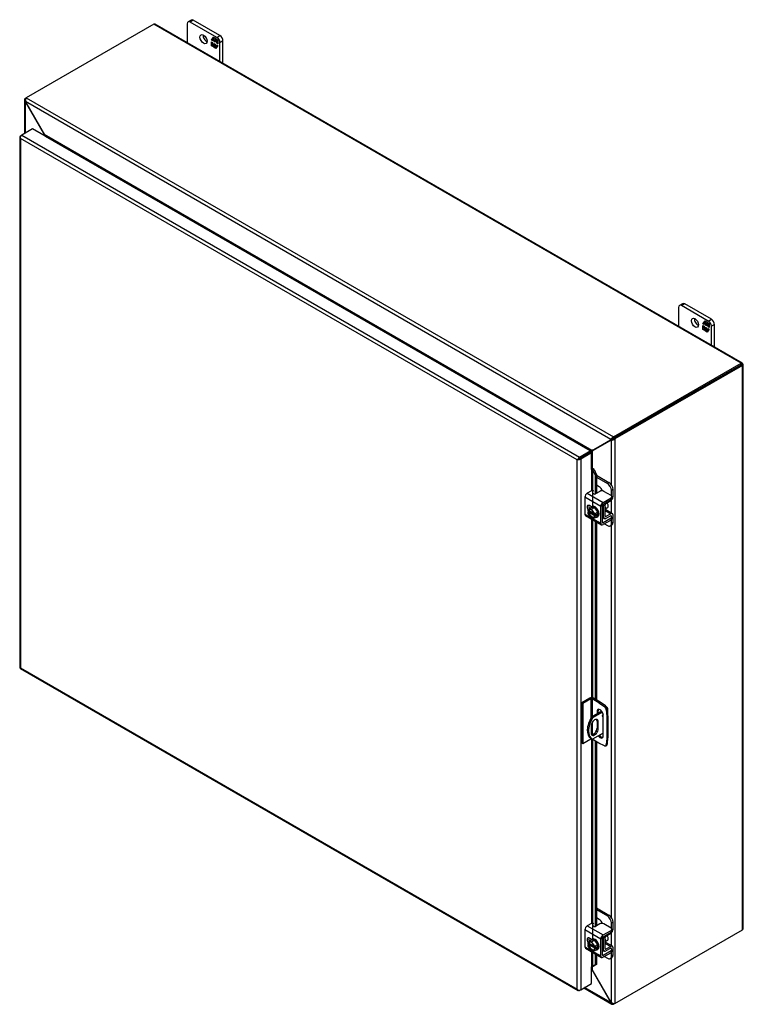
# Model space of a CAD drawing. Header units: inches. Extents: x 8 to 236, y 18 to 157.
# Tile 6 of 7: x 167 to 199, y 114 to 157. Entities that reach past the tile are written whole.
import ezdxf

# ---------------------------------------------------------------- set-up
doc = ezdxf.new("R2010")
doc.units = ezdxf.units.IN
doc.header["$MEASUREMENT"] = 0
for name, color, linetype in [('COM40153-1', 7, 'CONTINUOUS'), ('COM40153-2', 7, 'CONTINUOUS'), ('COM42667', 7, 'CONTINUOUS'), ('COM42780', 7, 'CONTINUOUS'), ('COM70018', 7, 'CONTINUOUS'), ('COM71780-19', 7, 'CONTINUOUS'), ('FET07710', 7, 'CONTINUOUS'), ('SCC19011', 7, 'CONTINUOUS'), ('WAF25035', 7, 'CONTINUOUS')]:
    doc.layers.add(name, color=color, linetype=linetype)

msp = doc.modelspace()

# ---------------------------------------------------------------- linework, layer by layer
at = {"layer": 'COM40153-1', "color": 7}
for p, q in [((192.483, 127.134), (192.037, 126.877)), ((192.7, 127.308), (192.716, 127.298)), ((192.748, 126.948), (192.748, 127.254)), ((192.037, 126.877), (192.088, 126.848)), ((192.511, 127.091), (192.088, 126.848)), ((192.278, 126.705), (192.328, 126.675)), ((192.278, 126.705), (192.278, 126.408)), ((192.019, 126.497), (192.019, 126.2)), ((192.278, 126.408), (192.328, 126.379)), ((192.328, 126.379), (192.328, 126.675)), ((192.013, 125.971), (192.064, 125.941)), ((192.543, 126.192), (192.088, 125.929))]:
    msp.add_line(p, q, dxfattribs=at)
for centre, major_axis, start_param, end_param in [((192.64, 127.254), (-0.108, 0), 2.529725, 3.926991), ((192.388, 126.62), (0.375, 0.65), 1.508132, 3.141593), ((192.439, 126.591), (0.375, 0.65), 1.508132, 3.204257), ((192.174, 126.586), (-0.109, -0.189), 2.356194, 5.497787), ((192.123, 126.615), (-0.109, -0.189), 2.356194, 2.906426), ((192.549, 126.961), (0.0312, 0.0541), 0.997696, 3.781372), ((192.499, 126.99), (-0.0312, -0.0541), 0.952017, 2.069288), ((192.174, 126.29), (0.109, 0.189), 2.356194, 5.497787), ((192.123, 126.319), (0.109, 0.189), 3.37676, 5.497787)]:
    msp.add_ellipse(centre, major_axis=major_axis, ratio=0.57735, start_param=start_param, end_param=end_param, dxfattribs=at)
at = {"layer": 'COM40153-2', "color": 7}
for p, q in [((191.965, 127.695), (191.617, 127.494)), ((192.016, 127.665), (191.668, 127.465)), ((192.016, 127.665), (192.016, 126.841)), ((192.067, 127.665), (192.067, 126.894)), ((192.36, 127.496), (192.067, 127.665)), ((192.411, 127.525), (192.118, 127.695)), ((191.617, 127.494), (191.617, 125.759)), ((191.668, 127.465), (191.617, 127.494)), ((191.668, 127.465), (191.668, 125.73)), ((192.278, 127.125), (192.329, 127.155)), ((192.278, 127.125), (192.278, 127.016)), ((192.329, 127.045), (192.329, 127.155)), ((192.36, 127.496), (192.411, 127.525)), ((192.36, 127.496), (192.597, 127.336)), ((192.647, 127.365), (192.411, 127.525)), ((192.597, 127.336), (192.647, 127.365)), ((192.728, 127.226), (192.677, 127.197)), ((192.677, 127.197), (192.698, 126.912)), ((192.748, 126.941), (192.728, 127.226)), ((192.543, 126.074), (192.543, 126.972)), ((192.698, 126.912), (192.748, 126.941)), ((192.698, 126.912), (192.698, 125.956)), ((192.748, 126.941), (192.748, 125.985)), ((192.067, 126.653), (192.067, 126.12)), ((192.016, 125.93), (191.668, 125.73)), ((192.016, 125.969), (192.016, 125.93)), ((192.067, 125.94), (192.067, 125.93)), ((192.36, 125.761), (192.067, 125.93)), ((192.698, 125.956), (192.677, 125.695)), ((192.698, 125.956), (192.748, 125.985)), ((192.728, 125.724), (192.748, 125.985)), ((191.668, 125.73), (191.617, 125.759)), ((192.597, 125.648), (192.36, 125.761)), ((192.651, 125.646), (192.702, 125.676)), ((192.677, 125.695), (192.728, 125.724))]:
    msp.add_line(p, q, dxfattribs=at)
for centre, major_axis, start_param, end_param in [((192.041, 127.651), (-0.108, 0), 3.926991, 5.497787), ((192.041, 127.651), (-0.036, 0), 3.926991, 5.497787), ((192.41, 127.049), (0.094, -0.162), 0.785398, 3.926991), ((192.461, 127.078), (0.094, -0.162), 3.416574, 3.926991), ((192.589, 127.239), (0.062, -0.108), 0.872665, 2.268928), ((192.64, 127.268), (-0.062, 0.108), 4.014257, 5.410521), ((192.041, 125.916), (0.036, 0), 0.785398, 2.356194), ((192.41, 126.15), (-0.094, 0.162), 1.73559, 3.926991), ((192.461, 126.18), (-0.094, 0.162), 1.73559, 2.866611), ((192.589, 125.755), (-0.063, 0.108), 2.443461, 3.839724), ((192.64, 125.784), (-0.063, 0.108), 3.141593, 3.839724)]:
    msp.add_ellipse(centre, major_axis=major_axis, ratio=0.57735, start_param=start_param, end_param=end_param, dxfattribs=at)
at = {"layer": 'COM42667', "color": 7}
for p, q in [((192.035, 136.654), (191.855, 136.55)), ((191.855, 136.55), (192.54, 136.154)), ((192.396, 136.631), (192.213, 136.525)), ((192.882, 136.453), (192.573, 136.631)), ((192.439, 135.979), (191.753, 136.375)), ((191.753, 136.375), (191.753, 135.647)), ((192.54, 136.154), (192.882, 136.351)), ((192.54, 136.077), (192.882, 136.274)), ((192.882, 136.274), (192.882, 136.351)), ((192.918, 136.325), (192.918, 136.402)), ((191.753, 135.647), (192.008, 135.5)), ((192.042, 135.959), (191.948, 136.014)), ((192.439, 135.251), (192.439, 135.979)), ((192.506, 135.29), (192.506, 136.018)), ((191.783, 135.582), (192.469, 135.186)), ((192.057, 135.472), (192.439, 135.251)), ((192.54, 135.27), (192.506, 135.29)), ((192.882, 135.467), (192.54, 135.27)), ((192.882, 135.39), (192.54, 135.193)), ((192.865, 135.579), (192.882, 135.569)), ((192.882, 135.39), (192.882, 135.467)), ((192.918, 135.441), (192.918, 135.518)), ((192.035, 117.976), (191.855, 117.872)), ((191.855, 117.872), (192.54, 117.476)), ((192.396, 117.953), (192.213, 117.847)), ((192.882, 117.775), (192.573, 117.953)), ((192.439, 117.301), (191.753, 117.697)), ((191.753, 117.697), (191.753, 116.969)), ((192.54, 117.476), (192.882, 117.673)), ((192.54, 117.398), (192.882, 117.595)), ((192.882, 117.595), (192.882, 117.673)), ((192.918, 117.646), (192.918, 117.724)), ((191.753, 116.969), (192.008, 116.822)), ((192.042, 117.281), (191.948, 117.335)), ((192.439, 116.573), (192.439, 117.301)), ((192.506, 116.612), (192.506, 117.34)), ((191.783, 116.903), (192.469, 116.507)), ((192.057, 116.794), (192.439, 116.573)), ((192.54, 116.592), (192.506, 116.612)), ((192.882, 116.789), (192.54, 116.592)), ((192.882, 116.711), (192.54, 116.514)), ((192.865, 116.9), (192.882, 116.891)), ((192.882, 116.711), (192.882, 116.789)), ((192.918, 116.763), (192.918, 116.84))]:
    msp.add_line(p, q, dxfattribs=at)
for centre, major_axis, start_param, end_param in [((191.855, 136.433), (-0.072, -0.124), 3.926991, 5.497787), ((192.078, 136.63), (-0.06, 0), 3.141593, 5.497787), ((192.17, 136.55), (0.06, 0), 2.929457, 5.497787), ((192.485, 136.58), (0.125, 0), 0.785398, 2.356194), ((192.54, 136.037), (0.072, 0.124), 0.785398, 2.356194), ((192.54, 136.037), (0.024, 0.0416), 0.785398, 2.356194), ((192.793, 136.402), (-0.125, 0), 2.356194, 3.926991), ((192.793, 136.325), (-0.125, 0), 2.356194, 3.141593), ((191.855, 135.705), (0.072, 0.124), 2.356194, 3.141593), ((191.948, 135.899), (0.07, -0.122), 2.356194, 4.826451), ((192.015, 135.938), (0.07, -0.122), 3.6401, 4.826451), ((192.54, 135.309), (0.071, 0.124), 2.356194, 3.926991), ((192.54, 135.309), (0.024, 0.0416), 2.356194, 3.926991), ((192.793, 135.518), (-0.125, 0), 2.356194, 3.926991), ((192.793, 135.441), (-0.125, 0), 2.356194, 3.141593), ((191.855, 117.755), (-0.072, -0.124), 3.926991, 5.497787), ((192.078, 117.952), (-0.06, 0), 3.141593, 5.497787), ((192.17, 117.872), (0.06, 0), 2.929457, 5.497787), ((192.485, 117.902), (0.125, 0), 0.785398, 2.356194), ((192.793, 117.724), (-0.125, 0), 2.356194, 3.926991), ((191.948, 117.221), (0.07, -0.122), 2.356194, 4.826451), ((192.015, 117.26), (0.07, -0.122), 3.6401, 4.826451), ((192.54, 117.359), (0.071, 0.124), 0.785398, 2.356194), ((192.54, 117.359), (0.024, 0.0416), 0.785398, 2.356194), ((192.793, 117.646), (-0.125, 0), 2.356194, 3.141593), ((191.855, 117.027), (0.072, 0.124), 2.356194, 3.141593), ((192.54, 116.631), (0.071, 0.124), 2.356194, 3.926991), ((192.54, 116.631), (0.024, 0.0416), 2.356194, 3.926991), ((192.793, 116.84), (-0.125, 0), 2.356194, 3.926991), ((192.793, 116.763), (-0.125, 0), 2.356194, 3.141593)]:
    msp.add_ellipse(centre, major_axis=major_axis, ratio=0.57735, start_param=start_param, end_param=end_param, dxfattribs=at)
at = {"layer": 'COM42780', "color": 7}
for p, q in [((192.25, 137.325), (192.79, 137.013)), ((192.25, 137.247), (192.723, 136.974)), ((192.723, 136.974), (192.79, 137.013)), ((192.37, 136.822), (192.25, 136.891)), ((192.967, 136.707), (192.9, 136.668)), ((192.9, 136.44), (192.9, 136.668)), ((192.967, 136.403), (192.967, 136.707)), ((192.63, 135.563), (192.63, 136.048)), ((192.663, 136.107), (192.868, 136.229)), ((192.511, 136.039), (192.563, 136.01)), ((192.563, 135.525), (192.563, 136.01)), ((192.635, 135.792), (192.868, 135.657)), ((192.938, 135.664), (192.653, 135.828)), ((192.868, 135.657), (192.663, 135.543)), ((192.506, 135.557), (192.563, 135.525)), ((192.506, 135.509), (192.592, 135.459)), ((192.598, 135.226), (192.723, 135.153)), ((192.63, 135.563), (192.663, 135.543)), ((192.867, 135.579), (192.662, 135.465)), ((192.866, 135.579), (192.9, 135.559)), ((192.9, 135.556), (192.9, 135.559)), ((192.9, 135.255), (192.9, 135.403)), ((192.9, 135.255), (192.967, 135.294)), ((192.967, 135.294), (192.967, 135.598)), ((192.848, 135.141), (192.915, 135.18)), ((192.25, 118.647), (192.79, 118.335)), ((192.25, 118.569), (192.723, 118.296)), ((192.37, 118.144), (192.25, 118.212)), ((192.723, 118.296), (192.79, 118.335)), ((192.967, 118.029), (192.9, 117.99)), ((192.9, 117.761), (192.9, 117.99)), ((192.967, 117.725), (192.967, 118.029)), ((192.511, 117.361), (192.563, 117.331)), ((192.63, 116.885), (192.63, 117.37)), ((192.663, 117.429), (192.868, 117.551)), ((192.563, 116.846), (192.563, 117.331)), ((192.635, 117.114), (192.868, 116.979)), ((192.938, 116.985), (192.653, 117.15)), ((192.868, 116.979), (192.663, 116.865)), ((192.967, 116.616), (192.967, 116.92)), ((192.506, 116.879), (192.563, 116.846)), ((192.506, 116.831), (192.592, 116.781)), ((192.598, 116.548), (192.723, 116.475)), ((192.63, 116.885), (192.663, 116.865)), ((192.867, 116.901), (192.662, 116.787)), ((192.848, 116.463), (192.915, 116.501)), ((192.866, 116.901), (192.9, 116.881)), ((192.9, 116.878), (192.9, 116.881)), ((192.9, 116.577), (192.9, 116.725)), ((192.9, 116.577), (192.967, 116.616))]:
    msp.add_line(p, q, dxfattribs=at)
for centre, major_axis, start_param, end_param in [((192.723, 136.77), (0.125, -0.217), 0.785398, 2.356194), ((192.79, 136.809), (-0.125, 0.217), 3.926991, 5.497787), ((192.37, 136.618), (0.125, -0.217), 1.392108, 2.356194), ((192.664, 136.068), (-0.071, -0.124), 4.744903, 5.497787), ((192.664, 136.068), (-0.024, -0.0416), 3.944444, 5.497787), ((192.866, 136.345), (-0.071, -0.124), 0.802851, 2.356194), ((192.52, 135.947), (0.097, -0.169), 0.133398, 1.437398), ((192.866, 135.54), (-0.072, -0.124), 2.356194, 3.909538), ((192.664, 135.583), (0.072, 0.124), 2.356194, 3.909538), ((192.664, 135.583), (0.024, 0.0416), 2.356194, 3.909538), ((192.723, 135.357), (-0.125, 0.217), 2.356194, 3.926991), ((192.866, 135.54), (-0.024, -0.0416), 2.356194, 3.909538), ((192.79, 135.396), (-0.125, 0.217), 3.141593, 3.926991), ((192.723, 118.092), (0.125, -0.217), 0.785398, 2.356194), ((192.79, 118.131), (-0.125, 0.217), 3.926991, 5.497787), ((192.37, 117.94), (0.125, -0.217), 1.392108, 2.356194), ((192.664, 117.39), (-0.072, -0.124), 4.744903, 5.497787), ((192.664, 117.39), (-0.024, -0.0416), 3.944444, 5.497787), ((192.866, 117.667), (-0.072, -0.124), 0.802851, 2.356194), ((192.52, 117.269), (0.097, -0.169), 0.133398, 1.437398), ((192.866, 116.862), (-0.072, -0.124), 2.356194, 3.909538), ((192.664, 116.905), (0.071, 0.124), 2.356194, 3.909538), ((192.664, 116.905), (0.024, 0.0416), 2.356194, 3.909538), ((192.723, 116.679), (-0.125, 0.217), 2.356194, 3.926991), ((192.866, 116.862), (-0.024, -0.0416), 2.356194, 3.909538), ((192.79, 116.718), (-0.125, 0.217), 3.141593, 3.926991)]:
    msp.add_ellipse(centre, major_axis=major_axis, ratio=0.57735, start_param=start_param, end_param=end_param, dxfattribs=at)
at = {"layer": 'COM70018', "color": 7}
for p, q in [((173.145, 156.797), (167.641, 153.619)), ((198.499, 142.159), (173.145, 156.797)), ((198.553, 142.164), (173.199, 156.802)), ((167.558, 153.521), (167.558, 152.074)), ((167.59, 153.59), (167.641, 153.619)), ((167.617, 153.574), (167.59, 153.59)), ((167.641, 153.619), (192.995, 138.981)), ((167.608, 153.462), (167.59, 153.451)), ((167.59, 153.451), (167.607, 153.428)), ((167.59, 153.451), (167.59, 152.092)), ((167.607, 153.428), (167.62, 153.435)), ((167.607, 153.428), (168.41, 152.038)), ((192.875, 138.874), (167.608, 153.462)), ((167.608, 153.462), (167.62, 153.435)), ((167.62, 153.435), (168.422, 152.045)), ((168.422, 152.045), (168.41, 152.038)), ((168.41, 152.038), (168.41, 151.993)), ((192.061, 138.398), (168.422, 152.045)), ((168.47, 151.959), (168.469, 151.959)), ((191.962, 138.396), (168.47, 151.959)), ((192.995, 138.981), (198.499, 142.159)), ((192.995, 138.922), (198.499, 142.1)), ((198.499, 142.1), (192.995, 138.922)), ((198.55, 142.071), (193.046, 138.893)), ((198.571, 142.142), (198.499, 142.1)), ((198.571, 142.142), (198.499, 142.1)), ((198.499, 142.1), (198.55, 142.13)), ((198.499, 142.1), (198.499, 142.1)), ((198.499, 142.1), (198.499, 142.1)), ((198.55, 117.693), (198.55, 142.071)), ((198.582, 117.738), (198.582, 142.115)), ((192.061, 138.398), (192.863, 138.861)), ((192.074, 138.376), (192.876, 138.839)), ((192.112, 138.427), (192.914, 138.89)), ((192.124, 138.405), (192.927, 138.868)), ((192.863, 138.861), (192.914, 138.89)), ((192.863, 138.861), (192.875, 138.874)), ((192.926, 138.903), (192.875, 138.874)), ((192.876, 138.839), (192.927, 138.868)), ((192.876, 138.839), (192.893, 138.842)), ((192.944, 138.872), (192.893, 138.842)), ((192.893, 138.842), (192.893, 136.916)), ((192.914, 138.89), (192.926, 138.903)), ((192.918, 138.899), (192.933, 138.907)), ((192.927, 138.868), (192.944, 138.872)), ((192.95, 138.876), (192.937, 138.868)), ((192.995, 138.922), (192.995, 138.981)), ((192.995, 138.922), (193.046, 138.893)), ((193.046, 138.893), (193.046, 114.516)), ((191.961, 138.395), (191.962, 138.396)), ((191.962, 138.396), (191.962, 138.395)), ((191.978, 138.317), (191.978, 138.317)), ((192.112, 138.427), (192.061, 138.398)), ((192.074, 138.376), (192.124, 138.405)), ((192.074, 138.376), (192.074, 137.625)), ((192.893, 136.248), (192.893, 135.689)), ((192.893, 135.167), (192.893, 118.238)), ((192.893, 117.57), (192.893, 117.011)), ((193.046, 114.516), (198.55, 117.693)), ((192.074, 116.107), (192.074, 115.979)), ((192.893, 116.489), (192.893, 114.566)), ((192.061, 115.972), (192.037, 115.985)), ((192.061, 115.972), (192.074, 115.979)), ((192.863, 114.582), (192.061, 115.972)), ((192.876, 114.589), (192.074, 115.979)), ((191.71, 115.192), (192.919, 114.494)), ((192.875, 114.556), (191.741, 115.21)), ((192.863, 114.582), (192.876, 114.589)), ((192.875, 114.556), (192.863, 114.582)), ((192.893, 114.566), (192.875, 114.556)), ((192.893, 114.566), (192.876, 114.589)), ((192.995, 114.518), (192.995, 114.486)), ((193.046, 114.516), (192.995, 114.486))]:
    msp.add_line(p, q, dxfattribs=at)
for centre, radius, start, end in [((167.651, 153.521), 0.0923, 131.3818, 228.6182), ((167.796, 153.505), 0.192, 143.5515, 192.9586), ((193.051, 138.797), 0.192, 107.0414, 156.4485), ((192.915, 139.034), 0.192, 263.5515, 312.9586), ((192.997, 138.779), 0.144, 90.8741, 119.728), ((192.868, 138.999), 0.148, 300.7247, 328.6732), ((189.129, 143.208), 5.635, 300.4684, 301.9581), ((194.776, 133.426), 5.641, 118.0428, 119.6482), ((192.965, 114.574), 0.0923, 191.3818, 288.6182), ((193.024, 114.707), 0.192, 227.0414, 276.4485)]:
    msp.add_arc(centre, radius, start, end, dxfattribs=at)
for centre, major_axis, ratio, start_param, end_param in [((173.145, 156.709), (-0.054, -0.0935), 0.57735, 3.141593, 3.926991), ((198.499, 142.071), (-0.054, -0.0935), 0.57735, 2.696031, 3.926991), ((198.474, 142.085), (-0.036, -0.0208), 0.000948, 2.356741, 3.927537), ((198.474, 142.085), (-0.036, -0.0207), 0.000948, 2.355648, 3.926445), ((198.474, 142.085), (0.108, 0.062), 0.000948, -0.784852, -0.445015), ((198.474, 142.085), (0.108, 0.062), 0.000948, 0.445015, 0.784852), ((198.474, 142.115), (-0.108, 0), 0.57735, 2.356194, 3.587154), ((198.474, 117.738), (-0.108, 0), 0.57735, 2.356194, 3.141593)]:
    msp.add_ellipse(centre, major_axis=major_axis, ratio=ratio, start_param=start_param, end_param=end_param, dxfattribs=at)
for points, knots in [([(168.41, 152.038), (168.412, 152.028), (168.414, 152.018), (168.417, 152.001), (168.418, 151.995), (168.419, 151.988)], [0, 0, 0, 0, 0.25, 0.25, 0.4064609, 0.4064609, 0.4064609, 0.4064609]), ([(168.47, 151.959), (168.471, 151.96), (168.472, 151.961), (168.474, 151.964), (168.474, 151.965), (168.474, 151.97), (168.474, 151.973), (168.471, 151.981), (168.47, 151.985), (168.465, 151.992), (168.463, 151.996), (168.455, 152.008), (168.449, 152.016), (168.437, 152.031), (168.43, 152.038), (168.422, 152.045)], [0, 0, 0, 0, 0.0625, 0.0625, 0.125, 0.125, 0.25, 0.25, 0.375, 0.375, 0.5, 0.5, 0.75, 0.75, 1, 1, 1, 1]), ([(192.061, 138.398), (192.054, 138.399), (192.046, 138.4), (192.03, 138.402), (192.021, 138.402), (192.008, 138.403), (192.004, 138.403), (191.995, 138.402), (191.99, 138.402), (191.981, 138.401), (191.977, 138.401), (191.971, 138.399), (191.969, 138.399), (191.965, 138.397), (191.964, 138.397), (191.962, 138.396)], [0, 0, 0, 0, 0.25, 0.25, 0.5, 0.5, 0.625, 0.625, 0.75, 0.75, 0.875, 0.875, 0.9375, 0.9375, 1, 1, 1, 1]), ([(192.023, 138.291), (192.024, 138.292), (192.025, 138.293), (192.028, 138.296), (192.03, 138.297), (192.034, 138.302), (192.037, 138.305), (192.042, 138.313), (192.045, 138.316), (192.049, 138.324), (192.051, 138.328), (192.058, 138.339), (192.061, 138.347), (192.068, 138.362), (192.071, 138.369), (192.074, 138.376)], [0, 0, 0, 0, 0.0625, 0.0625, 0.125, 0.125, 0.25, 0.25, 0.375, 0.375, 0.5, 0.5, 0.75, 0.75, 1, 1, 1, 1]), ([(192.074, 115.979), (192.071, 115.989), (192.068, 115.999), (192.061, 116.018), (192.058, 116.027), (192.051, 116.039), (192.049, 116.043), (192.045, 116.051), (192.042, 116.054), (192.039, 116.058), (192.038, 116.058), (192.038, 116.059)], [0, 0, 0, 0, 0.25, 0.25, 0.5, 0.5, 0.625, 0.625, 0.75, 0.75, 0.7783053, 0.7783053, 0.7783053, 0.7783053])]:
    msp.add_open_spline(points, degree=3, knots=knots, dxfattribs=at)
msp.add_open_spline([(192.039, 115.992), (192.046, 115.985), (192.054, 115.979), (192.061, 115.972)], degree=3, dxfattribs=at)
at = {"layer": 'COM71780-19', "color": 7}
for p, q in [((167.914, 152.279), (167.448, 152.01)), ((191.987, 138.381), (167.914, 152.279)), ((167.365, 151.936), (167.365, 129.025)), ((167.376, 151.91), (167.376, 151.91)), ((167.397, 151.981), (167.448, 152.01)), ((191.419, 137.994), (167.397, 151.863)), ((167.397, 151.863), (167.397, 129.01)), ((167.448, 152.01), (191.521, 138.112)), ((191.521, 138.112), (191.987, 138.381)), ((191.521, 138.053), (191.987, 138.322)), ((191.987, 138.322), (191.521, 138.053)), ((192.037, 138.292), (191.571, 138.023)), ((191.987, 138.381), (191.987, 138.322)), ((192.037, 138.292), (191.987, 138.322)), ((192.037, 137.578), (192.037, 138.292)), ((191.47, 138.023), (191.419, 137.994)), ((191.419, 115.141), (191.419, 137.994)), ((191.449, 138.011), (191.521, 138.053)), ((191.449, 138.011), (191.521, 138.053)), ((191.571, 138.023), (191.571, 115.112)), ((192.037, 137.578), (192.037, 136.656)), ((192.066, 137.584), (192.072, 137.625)), ((192.092, 137.546), (192.151, 137.57)), ((192.092, 137.546), (192.191, 137.324)), ((192.092, 135.984), (192.092, 137.546)), ((192.151, 137.57), (192.25, 137.347)), ((192.25, 137.347), (192.191, 137.324)), ((192.191, 137.324), (192.191, 136.517)), ((192.25, 137.347), (192.25, 136.547)), ((192.037, 135.962), (192.037, 135.957)), ((192.037, 135.435), (192.037, 127.713)), ((192.092, 127.706), (192.092, 135.403)), ((192.191, 135.346), (192.191, 127.652)), ((192.25, 135.312), (192.25, 127.618)), ((167.394, 128.975), (191.467, 115.077)), ((167.397, 129.01), (191.419, 115.141)), ((192.037, 125.936), (192.037, 117.977)), ((192.092, 117.305), (192.092, 125.916)), ((192.191, 125.858), (192.191, 117.839)), ((192.25, 125.824), (192.25, 117.869)), ((192.037, 117.284), (192.037, 117.278)), ((192.037, 116.757), (192.037, 116.095)), ((192.092, 116.121), (192.092, 116.725)), ((192.191, 116.668), (192.191, 116.181)), ((192.25, 116.634), (192.25, 116.205)), ((192.037, 115.381), (192.037, 116.095)), ((192.191, 116.181), (192.092, 116.121)), ((192.092, 116.121), (192.151, 116.145)), ((192.25, 116.205), (192.151, 116.145)), ((192.25, 116.205), (192.191, 116.181)), ((191.571, 115.112), (192.037, 115.381)), ((191.449, 115.1), (191.449, 115.1)), ((191.571, 115.112), (191.521, 115.082))]:
    msp.add_line(p, q, dxfattribs=at)
for centre, radius, start, end in [((191.988, 137.501), 0.114, 23.2734, 46.5882), ((192.019, 137.465), 0.169, 38.3968, 71.6578), ((192.34, 115.771), 0.429, 125.2045, 129.639), ((192.137, 116.045), 0.088, 117.4412, 127.5015)]:
    msp.add_arc(centre, radius, start, end, dxfattribs=at)
for centre, major_axis, ratio, start_param, end_param in [((167.473, 151.936), (0.108, 0), 0.57735, 2.356194, 3.587154), ((167.448, 151.922), (0.054, 0.0935), 0.57735, 0.785398, 2.016358), ((167.473, 151.907), (-0.076, 0.132), 0.577982, 1.231508, 1.571345), ((167.473, 151.907), (-0.076, 0.132), 0.577982, 1.230411, 1.570248), ((191.495, 138.038), (-0.108, -0.062), 0.000948, -1.124689, -0.784852), ((191.495, 138.038), (-0.108, -0.062), 0.000948, 0.784852, 1.124689), ((191.521, 138.023), (0.054, 0.0935), 0.57735, 0.785398, 2.016358), ((191.495, 138.067), (0.108, 0), 0.57735, 4.266828, 5.497787), ((191.495, 138.038), (0.036, 0.0208), 0.000948, 0.785944, 2.356741), ((191.495, 138.038), (0.036, 0.0207), 0.000948, 3.926445, 5.497241), ((192.063, 137.563), (0.108, 0), 0.57735, 1.48353, 1.808737), ((192.063, 137.563), (0.036, 0), 0.57735, 1.48353, 2.356194), ((167.473, 129.025), (0.108, 0), 0.57735, 3.141593, 3.587154), ((167.473, 129.054), (-0.108, -0.062), 0.000948, 0.445015, 0.784852), ((167.473, 129.054), (-0.108, -0.062), 0.000948, -0.784852, -0.445015), ((167.448, 129.069), (0.054, 0.0935), 0.57735, 2.696031, 3.141593), ((192.063, 116.08), (-0.036, 0), 0.57735, 4.625123, 5.497787), ((191.495, 115.185), (0.076, -0.132), 0.577982, 4.712938, 5.052774), ((191.495, 115.185), (0.076, -0.132), 0.577982, 4.71184, 5.051677), ((191.495, 115.156), (0.108, 0), 0.57735, 4.266828, 5.497787), ((191.521, 115.17), (0.054, 0.0935), 0.57735, 2.696031, 3.926991)]:
    msp.add_ellipse(centre, major_axis=major_axis, ratio=ratio, start_param=start_param, end_param=end_param, dxfattribs=at)
at = {"layer": 'FET07710', "color": 7}
for p, q in [((174.756, 156.982), (174.624, 156.905)), ((174.849, 156.972), (174.717, 156.896)), ((175.866, 156.233), (174.717, 156.896)), ((175.999, 156.309), (174.849, 156.972)), ((174.585, 156.82), (174.585, 156.002)), ((175.638, 156.115), (175.725, 156.238)), ((175.652, 156.123), (175.638, 156.115)), ((175.684, 156.089), (175.638, 156.115)), ((175.638, 155.862), (175.638, 156.036)), ((175.638, 156.036), (175.684, 156.009)), ((175.652, 156.123), (175.684, 156.168)), ((175.684, 156.105), (175.652, 156.123)), ((175.698, 156.184), (175.684, 156.175)), ((175.753, 156.135), (175.684, 156.175)), ((175.684, 156.175), (175.684, 156.089)), ((175.692, 156.18), (175.731, 156.235)), ((175.767, 156.143), (175.698, 156.184)), ((175.725, 156.238), (175.802, 156.194)), ((175.767, 156.143), (175.753, 156.135)), ((175.753, 156.049), (175.753, 156.135)), ((175.767, 156.057), (175.753, 156.049)), ((175.795, 156.024), (175.753, 156.049)), ((175.767, 156.057), (175.767, 156.143)), ((175.795, 156.041), (175.767, 156.057)), ((175.81, 156.119), (175.795, 156.111)), ((175.865, 156.071), (175.795, 156.111)), ((175.795, 156.111), (175.795, 156.024)), ((175.802, 156.194), (175.802, 156.131)), ((175.802, 156.131), (175.834, 156.176)), ((175.816, 156.139), (175.802, 156.131)), ((175.879, 156.079), (175.81, 156.119)), ((175.816, 156.139), (175.84, 156.172)), ((175.834, 156.176), (175.91, 156.131)), ((175.879, 156.079), (175.865, 156.071)), ((175.865, 155.984), (175.865, 156.071)), ((175.866, 156.233), (175.999, 156.309)), ((175.879, 155.992), (175.879, 156.079)), ((175.91, 156.131), (175.91, 155.958)), ((176.131, 156.079), (175.999, 156.003)), ((176.131, 155.11), (176.131, 156.079)), ((175.652, 155.871), (175.638, 155.862)), ((175.715, 155.818), (175.638, 155.862)), ((175.652, 155.871), (175.652, 156.028)), ((175.723, 155.83), (175.652, 155.871)), ((175.684, 156.009), (175.684, 155.923)), ((175.684, 155.923), (175.753, 155.883)), ((175.747, 155.863), (175.715, 155.818)), ((175.761, 155.871), (175.747, 155.863)), ((175.747, 155.8), (175.747, 155.863)), ((175.761, 155.808), (175.747, 155.8)), ((175.824, 155.755), (175.747, 155.8)), ((175.753, 155.883), (175.753, 155.969)), ((175.753, 155.969), (175.795, 155.945)), ((175.767, 155.891), (175.753, 155.883)), ((175.761, 155.808), (175.761, 155.871)), ((175.832, 155.767), (175.761, 155.808)), ((175.767, 155.891), (175.767, 155.961)), ((175.795, 155.945), (175.795, 155.858)), ((175.795, 155.858), (175.865, 155.818)), ((175.91, 155.878), (175.824, 155.755)), ((175.879, 155.992), (175.865, 155.984)), ((175.91, 155.958), (175.865, 155.984)), ((175.865, 155.818), (175.865, 155.905)), ((175.865, 155.905), (175.91, 155.878)), ((175.871, 155.822), (175.865, 155.818)), ((175.91, 155.974), (175.879, 155.992)), ((175.879, 155.834), (175.879, 155.897)), ((175.999, 155.186), (175.999, 156.003)), ((195.798, 144.572), (195.798, 143.755)), ((195.969, 144.734), (195.837, 144.658)), ((196.063, 144.725), (195.93, 144.649)), ((197.08, 143.985), (195.93, 144.649)), ((197.212, 144.062), (196.063, 144.725)), ((196.851, 143.868), (196.938, 143.991)), ((196.865, 143.876), (196.851, 143.868)), ((196.897, 143.841), (196.851, 143.868)), ((196.851, 143.615), (196.851, 143.788)), ((196.851, 143.788), (196.897, 143.762)), ((196.865, 143.876), (196.897, 143.921)), ((196.897, 143.858), (196.865, 143.876)), ((196.865, 143.623), (196.865, 143.78)), ((196.911, 143.936), (196.897, 143.928)), ((196.966, 143.888), (196.897, 143.928)), ((196.897, 143.928), (196.897, 143.841)), ((196.897, 143.762), (196.897, 143.675)), ((196.905, 143.933), (196.944, 143.988)), ((196.98, 143.896), (196.911, 143.936)), ((196.938, 143.991), (197.015, 143.947)), ((196.98, 143.896), (196.966, 143.888)), ((196.966, 143.801), (196.966, 143.888)), ((196.98, 143.81), (196.966, 143.801)), ((197.009, 143.777), (196.966, 143.801)), ((196.966, 143.635), (196.966, 143.722)), ((196.966, 143.722), (197.009, 143.697)), ((196.98, 143.81), (196.98, 143.896)), ((197.009, 143.793), (196.98, 143.81)), ((196.98, 143.643), (196.98, 143.714)), ((197.023, 143.872), (197.009, 143.863)), ((197.078, 143.823), (197.009, 143.863)), ((197.009, 143.863), (197.009, 143.777)), ((197.015, 143.947), (197.015, 143.883)), ((197.015, 143.883), (197.047, 143.928)), ((197.029, 143.891), (197.015, 143.883)), ((197.092, 143.831), (197.023, 143.872)), ((197.029, 143.891), (197.053, 143.925)), ((197.047, 143.928), (197.124, 143.884)), ((197.092, 143.831), (197.078, 143.823)), ((197.078, 143.737), (197.078, 143.823)), ((197.092, 143.745), (197.078, 143.737)), ((197.124, 143.71), (197.078, 143.737)), ((197.08, 143.985), (197.212, 144.062)), ((197.092, 143.745), (197.092, 143.831)), ((197.124, 143.727), (197.092, 143.745)), ((197.124, 143.884), (197.124, 143.71)), ((197.344, 143.832), (197.212, 143.756)), ((197.212, 142.938), (197.212, 143.756)), ((197.344, 142.862), (197.344, 143.832)), ((196.865, 143.623), (196.851, 143.615)), ((196.928, 143.571), (196.851, 143.615)), ((196.936, 143.582), (196.865, 143.623)), ((196.897, 143.675), (196.966, 143.635)), ((196.96, 143.616), (196.928, 143.571)), ((196.974, 143.624), (196.96, 143.616)), ((196.96, 143.552), (196.96, 143.616)), ((196.974, 143.56), (196.96, 143.552)), ((197.037, 143.508), (196.96, 143.552)), ((196.98, 143.643), (196.966, 143.635)), ((196.974, 143.56), (196.974, 143.624)), ((197.045, 143.519), (196.974, 143.56)), ((197.009, 143.697), (197.009, 143.611)), ((197.009, 143.611), (197.078, 143.571)), ((197.124, 143.631), (197.037, 143.508)), ((197.078, 143.571), (197.078, 143.657)), ((197.078, 143.657), (197.124, 143.631)), ((197.084, 143.574), (197.078, 143.571)), ((197.092, 143.586), (197.092, 143.649))]:
    msp.add_line(p, q, dxfattribs=at)
for centre, major_axis, start_param, end_param in [((174.717, 156.743), (0.094, -0.162), 2.356194, 3.926991), ((174.849, 156.819), (0.094, -0.162), 2.356194, 3.141593), ((175.424, 156.232), (-0.109, 0.189), 0.649107, 2.492486), ((175.866, 156.08), (0.094, -0.162), 0.785398, 2.356194), ((175.999, 156.156), (-0.094, 0.162), 3.926991, 5.497787), ((195.93, 144.496), (0.094, -0.162), 2.356194, 3.926991), ((196.063, 144.572), (0.094, -0.162), 2.356194, 3.141593), ((196.637, 143.985), (-0.109, 0.189), 0.649107, 2.492486), ((197.08, 143.832), (0.094, -0.162), 0.785398, 2.356194), ((197.212, 143.908), (-0.094, 0.162), 3.926991, 5.497787)]:
    msp.add_ellipse(centre, major_axis=major_axis, ratio=0.57735, start_param=start_param, end_param=end_param, dxfattribs=at)
for centre in [(175.292, 156.156), (196.505, 143.909)]:
    msp.add_ellipse(centre, major_axis=(-0.109, 0.189), ratio=0.57735, dxfattribs=at)
at = {"layer": 'SCC19011', "color": 7}
for p, q in [((191.881, 135.842), (192.009, 135.916)), ((192.033, 135.862), (191.881, 135.842)), ((191.881, 135.842), (191.881, 135.781)), ((191.895, 135.772), (191.881, 135.781)), ((191.948, 135.764), (191.881, 135.725)), ((191.881, 135.725), (191.881, 135.664)), ((191.881, 135.725), (191.895, 135.717)), ((191.881, 135.664), (192.033, 135.468)), ((191.931, 135.785), (191.909, 135.772)), ((191.909, 135.717), (191.931, 135.729)), ((192.164, 135.65), (191.931, 135.785)), ((191.931, 135.729), (192.191, 135.579)), ((191.948, 135.775), (191.948, 135.764)), ((191.948, 135.764), (192.167, 135.637)), ((192.161, 135.936), (192.009, 135.916)), ((192.033, 135.862), (192.161, 135.936)), ((192.185, 135.666), (192.033, 135.862)), ((192.313, 135.74), (192.161, 135.936)), ((192.185, 135.666), (192.313, 135.74)), ((192.185, 135.605), (192.185, 135.666)), ((192.252, 135.644), (192.185, 135.605)), ((192.252, 135.588), (192.252, 135.644)), ((192.313, 135.562), (192.313, 135.74)), ((192.657, 135.885), (192.739, 135.932)), ((192.033, 135.468), (192.185, 135.489)), ((192.185, 135.605), (192.17, 135.614)), ((192.191, 135.579), (192.17, 135.566)), ((192.17, 135.558), (192.185, 135.55)), ((192.252, 135.588), (192.185, 135.55)), ((192.185, 135.489), (192.313, 135.562)), ((192.185, 135.489), (192.185, 135.55)), ((192.204, 135.616), (192.252, 135.588)), ((191.881, 117.164), (192.009, 117.238)), ((192.033, 117.184), (191.881, 117.164)), ((191.881, 117.164), (191.881, 117.103)), ((191.895, 117.094), (191.881, 117.103)), ((191.948, 117.086), (191.881, 117.047)), ((191.881, 117.047), (191.881, 116.986)), ((191.881, 117.047), (191.895, 117.039)), ((191.881, 116.986), (192.033, 116.79)), ((191.931, 117.106), (191.909, 117.094)), ((191.909, 117.039), (191.931, 117.051)), ((192.164, 116.971), (191.931, 117.106)), ((191.931, 117.051), (192.191, 116.9)), ((191.948, 117.096), (191.948, 117.086)), ((191.948, 117.086), (192.167, 116.959)), ((192.161, 117.258), (192.009, 117.238)), ((192.033, 117.184), (192.161, 117.258)), ((192.185, 116.988), (192.033, 117.184)), ((192.313, 117.062), (192.161, 117.258)), ((192.185, 116.927), (192.17, 116.935)), ((192.185, 116.988), (192.313, 117.062)), ((192.185, 116.927), (192.185, 116.988)), ((192.252, 116.966), (192.185, 116.927)), ((192.204, 116.938), (192.252, 116.91)), ((192.252, 116.91), (192.252, 116.966)), ((192.313, 116.884), (192.313, 117.062)), ((192.657, 117.207), (192.739, 117.254)), ((192.033, 116.79), (192.185, 116.81)), ((192.191, 116.9), (192.17, 116.888)), ((192.17, 116.88), (192.185, 116.872)), ((192.252, 116.91), (192.185, 116.872)), ((192.185, 116.81), (192.313, 116.884)), ((192.185, 116.81), (192.185, 116.872))]:
    msp.add_line(p, q, dxfattribs=at)
for centre, radius, start, end in [((192.196, 135.763), 0.307, 187.5941, 238.7787), ((191.902, 135.786), 0.0158, 242.8525, 296.623), ((191.902, 135.731), 0.0158, 242.8527, 296.6228), ((192.196, 117.085), 0.307, 187.5941, 238.7787), ((191.902, 117.108), 0.0158, 242.8525, 296.623), ((191.902, 117.053), 0.0158, 242.8527, 296.6228)]:
    msp.add_arc(centre, radius, start, end, dxfattribs=at)
for centre, major_axis, start_param, end_param in [((192.678, 136.038), (0.061, -0.106), 0, 2.159159), ((192.033, 135.665), (0.099, -0.171), 0.958412, 3.753977), ((192.033, 135.665), (-0.099, 0.171), 0.958412, 3.753977), ((192.04, 135.669), (0.094, -0.162), 3.141593, 3.744649), ((192.04, 135.669), (-0.094, 0.162), 0.96774, 3.694684), ((192.061, 135.682), (0.094, -0.162), 3.254972, 3.744649), ((192.061, 135.682), (-0.094, 0.162), 0.96774, 3.028213), ((192.678, 117.36), (0.061, -0.106), 0, 2.159159), ((192.033, 116.987), (0.099, -0.171), 0.958412, 3.753977), ((192.033, 116.987), (-0.099, 0.171), 0.958412, 3.753977), ((192.04, 116.991), (0.094, -0.162), 3.141593, 3.744649), ((192.04, 116.991), (-0.094, 0.162), 0.96774, 3.694684), ((192.061, 117.003), (0.094, -0.162), 3.254972, 3.744649), ((192.061, 117.003), (-0.094, 0.162), 0.96774, 3.028213)]:
    msp.add_ellipse(centre, major_axis=major_axis, ratio=0.57735, start_param=start_param, end_param=end_param, dxfattribs=at)
for points, knots in [([(192.17, 135.614), (192.168, 135.615), (192.167, 135.616), (192.167, 135.619), (192.168, 135.619), (192.168, 135.62)], [0, 0, 0, 0, 0.5, 0.5, 0.7956866, 0.7956866, 0.7956866, 0.7956866]), ([(192.17, 135.566), (192.168, 135.565), (192.167, 135.564), (192.167, 135.561), (192.168, 135.559), (192.17, 135.558)], [0, 0, 0, 0, 0.5, 0.5, 1, 1, 1, 1]), ([(192.17, 116.935), (192.168, 116.936), (192.167, 116.938), (192.167, 116.94), (192.168, 116.941), (192.168, 116.942)], [0, 0, 0, 0, 0.5, 0.5, 0.7956866, 0.7956866, 0.7956866, 0.7956866]), ([(192.17, 116.888), (192.168, 116.887), (192.167, 116.885), (192.167, 116.882), (192.168, 116.881), (192.17, 116.88)], [0, 0, 0, 0, 0.5, 0.5, 1, 1, 1, 1])]:
    msp.add_open_spline(points, degree=3, knots=knots, dxfattribs=at)
at = {"layer": 'WAF25035', "color": 7}
for p, q in [((192.068, 135.974), (192.036, 135.956)), ((192.286, 135.523), (192.318, 135.541)), ((192.068, 117.296), (192.036, 117.277)), ((192.286, 116.844), (192.318, 116.863))]:
    msp.add_line(p, q, dxfattribs=at)
for centre, start_param, end_param in [((192.161, 135.739), 0, 0.412589), ((192.161, 135.739), 2.729004, 6.283185), ((192.193, 135.757), 3.141593, 6.283185), ((192.161, 117.061), 0, 0.412589), ((192.161, 117.061), 2.729004, 6.283185), ((192.193, 117.079), 3.141593, 6.283185)]:
    msp.add_ellipse(centre, major_axis=(-0.125, 0.217), ratio=0.57735, start_param=start_param, end_param=end_param, dxfattribs=at)

doc.saveas('drawing.dxf')
